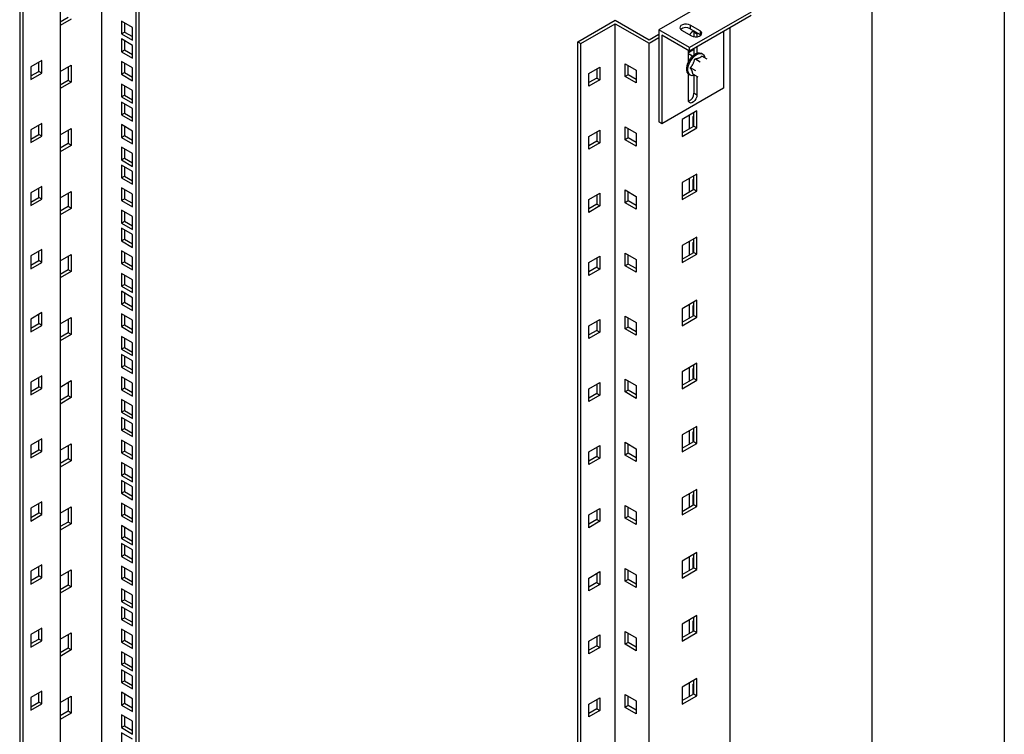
# Model space of a CAD drawing. Header units: millimetres. Extents: x 0 to 3353, y 0 to 2591.
# Tile 4 of 5: x 2786 to 3353, y 1746 to 2157. Entities that reach past the tile are written whole.
import ezdxf

# ---------------------------------------------------------------- set-up
doc = ezdxf.new("R2010")
doc.units = ezdxf.units.MM
doc.header["$LTSCALE"] = 12
doc.layers.add('TEXT', color=140, linetype='Continuous', lineweight=25)

msp = doc.modelspace()

# ---------------------------------------------------------------- linework, layer by layer
at = {"color": 7, "linetype": 'Continuous'}
msp.add_line((3352.83, 2590.83), (3352.83, 0.03), dxfattribs=at)
for p, q in [((2833.46, 2377.36), (2833.46, 842.27)), ((2853.26, 2365.93), (2853.26, 830.84)), ((2855.03, 2366.95), (2855.03, 831.86)), ((2809.77, 2341.24), (2809.77, 806.14)), ((2786.44, 2329.81), (2786.44, 794.71)), ((2788.2, 2328.79), (2788.2, 793.69)), ((3189.49, 2171.83), (3154.13, 2151.42)), ((2814.37, 2158.51), (2809.77, 2155.85)), ((3207.17, 2161.63), (3171.81, 2141.22)), ((3207.17, 2159.59), (3171.81, 2139.18)), ((2816.14, 2157.49), (2809.77, 2153.81)), ((2844.95, 2156.43), (2844.95, 2149.08)), ((2851.31, 2152.75), (2844.95, 2156.43)), ((2846.72, 2155.41), (2846.72, 2150.1)), ((2851.31, 2145.41), (2851.31, 2152.75)), ((3107.46, 2144.48), (3129.03, 2156.93)), ((3109.23, 2143.46), (3129.03, 2154.89)), ((3129.03, 2156.93), (3148.48, 2145.71)), ((3129.03, 2154.89), (3148.48, 2143.67)), ((3129.03, 619.79), (3129.03, 2154.89)), ((3177.82, 2150.81), (3172.16, 2154.08)), ((3172.16, 2154.08), (3172.16, 2152.03)), ((3195.14, 635.51), (3195.14, 2152.65)), ((2844.95, 2149.08), (2846.72, 2150.1)), ((2844.95, 2149.08), (2851.31, 2145.41)), ((2846.72, 2150.1), (2851.31, 2147.45)), ((3148.48, 2145.71), (3154.13, 2148.97)), ((3148.48, 2143.67), (3154.13, 2146.93)), ((3171.81, 2141.22), (3154.13, 2151.42)), ((3154.13, 2151.42), (3154.13, 2098.35)), ((3171.81, 2139.18), (3155.9, 2148.36)), ((3155.9, 2148.36), (3155.9, 2097.33)), ((3167.21, 2151.22), (3172.87, 2147.95)), ((3172.16, 2152.03), (3177.82, 2148.77)), ((3174.2, 2150.67), (3174.29, 2149.99)), ((3176.05, 2148.97), (3174.29, 2149.99)), ((3174.29, 2149.99), (3174.29, 2147.46)), ((3176.05, 2148.97), (3176.05, 2147.4)), ((3177.82, 2150.81), (3177.82, 2148.77)), ((3177.82, 2148.77), (3178.37, 2148.36)), ((3191.26, 2150.4), (3191.26, 2117.74)), ((2844.95, 2146.1), (2844.95, 2138.75)), ((2851.31, 2142.43), (2844.95, 2146.1)), ((2846.72, 2145.08), (2846.72, 2139.77)), ((2851.31, 2135.08), (2851.31, 2142.43)), ((3107.46, 2144.48), (3109.23, 2143.46)), ((3107.46, 609.39), (3107.46, 2144.48)), ((3109.23, 608.36), (3109.23, 2143.46)), ((3148.48, 608.57), (3148.48, 2143.67)), ((3171.81, 2139.18), (3171.81, 2141.22)), ((3176.05, 2141.63), (3176.05, 2137.93)), ((2844.95, 2138.75), (2846.72, 2139.77)), ((2844.95, 2138.75), (2851.31, 2135.08)), ((2846.72, 2139.77), (2851.31, 2137.12)), ((3174.29, 2139.96), (3171.1, 2138.13)), ((3171.1, 2132.9), (3171.1, 2139.58)), ((3173.4, 2136.18), (3171.46, 2137.3)), ((3174.29, 2140.6), (3174.29, 2136.95)), ((3179.27, 2137.41), (3178.56, 2137.82)), ((3181.91, 2134.44), (3178.84, 2136.21)), ((3180.39, 2136.07), (3180.64, 2135.17)), ((2799.16, 2133.81), (2792.8, 2130.14)), ((2792.8, 2130.14), (2792.8, 2122.79)), ((2797.4, 2127.48), (2797.4, 2132.79)), ((2799.16, 2126.46), (2799.16, 2133.81)), ((2809.77, 2127.32), (2816.14, 2130.99)), ((2814.37, 2129.97), (2814.37, 2122.21)), ((2816.14, 2130.99), (2816.14, 2121.19)), ((2844.95, 2133.12), (2844.95, 2125.77)), ((2851.31, 2129.44), (2844.95, 2133.12)), ((2846.72, 2132.1), (2846.72, 2126.79)), ((3113.83, 2126.29), (3120.19, 2129.96)), ((3120.19, 2129.96), (3120.19, 2122.61)), ((3134.69, 2124.46), (3134.69, 2131.8)), ((3134.69, 2131.8), (3141.05, 2128.13)), ((3136.45, 2125.48), (3136.45, 2130.78)), ((3177.88, 2132.84), (3174.8, 2134.62)), ((2792.8, 2124.83), (2797.4, 2127.48)), ((2792.8, 2122.79), (2799.16, 2126.46)), ((2799.16, 2126.46), (2797.4, 2127.48)), ((2844.95, 2125.77), (2846.72, 2126.79)), ((2844.95, 2125.77), (2851.31, 2122.09)), ((2846.72, 2126.79), (2851.31, 2124.13)), ((2851.31, 2122.09), (2851.31, 2129.44)), ((3113.83, 2118.94), (3113.83, 2126.29)), ((3118.42, 2128.94), (3118.42, 2123.63)), ((3136.45, 2125.48), (3134.69, 2124.46)), ((3141.05, 2120.78), (3134.69, 2124.46)), ((3141.05, 2122.82), (3136.45, 2125.48)), ((3141.05, 2128.13), (3141.05, 2120.78)), ((3171.1, 2111), (3171.1, 2126.04)), ((3171.56, 2125.7), (3172.27, 2125.29)), ((3175.31, 2127.69), (3172.24, 2129.47)), ((3176.78, 2124.14), (3173.7, 2125.91)), ((3174.29, 2125.04), (3174.29, 2114.88)), ((3176.05, 2124.56), (3176.05, 2113.86)), ((2814.37, 2122.21), (2809.77, 2119.56)), ((2816.14, 2121.19), (2809.77, 2117.52)), ((2816.14, 2121.19), (2814.37, 2122.21)), ((2844.95, 2120.13), (2844.95, 2112.78)), ((2851.31, 2116.46), (2844.95, 2120.13)), ((2846.72, 2119.11), (2846.72, 2113.8)), ((3118.42, 2123.63), (3113.83, 2120.98)), ((3120.19, 2122.61), (3113.83, 2118.94)), ((3118.42, 2123.63), (3120.19, 2122.61)), ((2844.95, 2112.78), (2846.72, 2113.8)), ((2844.95, 2112.78), (2851.31, 2109.11)), ((2846.72, 2113.8), (2851.31, 2111.15)), ((2851.31, 2109.11), (2851.31, 2116.46)), ((3191.26, 2117.74), (3155.9, 2097.33)), ((3176.05, 2113.86), (3174.29, 2114.88)), ((2844.95, 2109.8), (2844.95, 2102.45)), ((2851.31, 2106.13), (2844.95, 2109.8)), ((2846.72, 2108.78), (2846.72, 2103.48)), ((2844.95, 2102.45), (2846.72, 2103.48)), ((2844.95, 2102.45), (2851.31, 2098.78)), ((2846.72, 2103.48), (2851.31, 2100.82)), ((2851.31, 2098.78), (2851.31, 2106.13)), ((3176.05, 2104.69), (3167.57, 2099.79)), ((3171.81, 2094.48), (3171.81, 2102.24)), ((3174.29, 2101.2), (3173.75, 2101.51)), ((3173.75, 2101.51), (3173.75, 2095.61)), ((3174.29, 2095.91), (3174.29, 2103.67)), ((3176.05, 2094.89), (3176.05, 2104.69)), ((2799.16, 2097.52), (2792.8, 2093.84)), ((2797.4, 2091.19), (2797.4, 2096.5)), ((2799.16, 2090.17), (2799.16, 2097.52)), ((2844.95, 2096.82), (2844.95, 2089.47)), ((2851.31, 2093.15), (2844.95, 2096.82)), ((2846.72, 2095.8), (2846.72, 2090.49)), ((3155.9, 2097.33), (3154.13, 2098.35)), ((3167.57, 2099.79), (3167.57, 2089.99)), ((3167.57, 2092.03), (3174.29, 2095.91)), ((3174.29, 2095.91), (3176.05, 2094.89)), ((2792.8, 2093.84), (2792.8, 2086.49)), ((2792.8, 2088.53), (2797.4, 2091.19)), ((2792.8, 2086.49), (2799.16, 2090.17)), ((2799.16, 2090.17), (2797.4, 2091.19)), ((2809.77, 2091.02), (2816.14, 2094.69)), ((2814.37, 2093.67), (2814.37, 2085.92)), ((2816.14, 2094.69), (2816.14, 2084.9)), ((2844.95, 2089.47), (2846.72, 2090.49)), ((2846.72, 2090.49), (2851.31, 2087.84)), ((2851.31, 2085.8), (2851.31, 2093.15)), ((3113.83, 2089.99), (3120.19, 2093.67)), ((3113.83, 2082.65), (3113.83, 2089.99)), ((3118.42, 2092.65), (3118.42, 2087.34)), ((3120.19, 2093.67), (3120.19, 2086.32)), ((3134.69, 2088.16), (3134.69, 2095.51)), ((3134.69, 2095.51), (3141.05, 2091.84)), ((3136.45, 2089.18), (3136.45, 2094.49)), ((3141.05, 2091.84), (3141.05, 2084.49)), ((3167.57, 2089.99), (3176.05, 2094.89)), ((2814.37, 2085.92), (2809.77, 2083.26)), ((2816.14, 2084.9), (2809.77, 2081.22)), ((2816.14, 2084.9), (2814.37, 2085.92)), ((2844.95, 2089.47), (2851.31, 2085.8)), ((3118.42, 2087.34), (3113.83, 2084.69)), ((3120.19, 2086.32), (3113.83, 2082.65)), ((3118.42, 2087.34), (3120.19, 2086.32)), ((3136.45, 2089.18), (3134.69, 2088.16)), ((3141.05, 2084.49), (3134.69, 2088.16)), ((3141.05, 2086.53), (3136.45, 2089.18)), ((2844.95, 2083.84), (2844.95, 2076.49)), ((2851.31, 2080.16), (2844.95, 2083.84)), ((2846.72, 2082.82), (2846.72, 2077.51)), ((2851.31, 2072.81), (2851.31, 2080.16)), ((2844.95, 2076.49), (2846.72, 2077.51)), ((2844.95, 2076.49), (2851.31, 2072.81)), ((2844.95, 2073.51), (2844.95, 2066.16)), ((2851.31, 2069.83), (2844.95, 2073.51)), ((2846.72, 2077.51), (2851.31, 2074.86)), ((2846.72, 2072.49), (2846.72, 2067.18)), ((2851.31, 2062.49), (2851.31, 2069.83)), ((3176.05, 2068.39), (3167.57, 2063.5)), ((3174.29, 2059.62), (3174.29, 2067.37)), ((3176.05, 2058.6), (3176.05, 2068.39)), ((2844.95, 2066.16), (2846.72, 2067.18)), ((2844.95, 2066.16), (2851.31, 2062.49)), ((2846.72, 2067.18), (2851.31, 2064.53)), ((3167.57, 2063.5), (3167.57, 2053.7)), ((3171.81, 2058.19), (3171.81, 2065.95)), ((3174.29, 2064.9), (3173.75, 2065.21)), ((3173.75, 2065.21), (3173.75, 2059.31)), ((2799.16, 2061.22), (2792.8, 2057.55)), ((2792.8, 2057.55), (2792.8, 2050.2)), ((2797.4, 2054.89), (2797.4, 2060.2)), ((2799.16, 2053.87), (2799.16, 2061.22)), ((2809.77, 2054.73), (2816.14, 2058.4)), ((2814.37, 2057.38), (2814.37, 2049.62)), ((2816.14, 2058.4), (2816.14, 2048.6)), ((2844.95, 2060.53), (2844.95, 2053.18)), ((2851.31, 2056.85), (2844.95, 2060.53)), ((2846.72, 2059.5), (2846.72, 2054.2)), ((2851.31, 2049.5), (2851.31, 2056.85)), ((3113.83, 2053.7), (3120.19, 2057.37)), ((3118.42, 2056.35), (3118.42, 2051.04)), ((3120.19, 2057.37), (3120.19, 2050.02)), ((3134.69, 2051.86), (3134.69, 2059.21)), ((3134.69, 2059.21), (3141.05, 2055.54)), ((3136.45, 2052.89), (3136.45, 2058.19)), ((3167.57, 2055.74), (3174.29, 2059.62)), ((3167.57, 2053.7), (3176.05, 2058.6)), ((3174.29, 2059.62), (3176.05, 2058.6)), ((2792.8, 2052.24), (2797.4, 2054.89)), ((2792.8, 2050.2), (2799.16, 2053.87)), ((2799.16, 2053.87), (2797.4, 2054.89)), ((2844.95, 2053.18), (2846.72, 2054.2)), ((2844.95, 2053.18), (2851.31, 2049.5)), ((2846.72, 2054.2), (2851.31, 2051.54)), ((3113.83, 2046.35), (3113.83, 2053.7)), ((3118.42, 2051.04), (3113.83, 2048.39)), ((3118.42, 2051.04), (3120.19, 2050.02)), ((3136.45, 2052.89), (3134.69, 2051.86)), ((3141.05, 2048.19), (3134.69, 2051.86)), ((3141.05, 2050.23), (3136.45, 2052.89)), ((3141.05, 2055.54), (3141.05, 2048.19)), ((2814.37, 2049.62), (2809.77, 2046.97)), ((2816.14, 2048.6), (2809.77, 2044.93)), ((2816.14, 2048.6), (2814.37, 2049.62)), ((2844.95, 2047.54), (2844.95, 2040.19)), ((2851.31, 2043.87), (2844.95, 2047.54)), ((2846.72, 2046.52), (2846.72, 2041.21)), ((3120.19, 2050.02), (3113.83, 2046.35)), ((2844.95, 2040.19), (2846.72, 2041.21)), ((2844.95, 2040.19), (2851.31, 2036.52)), ((2846.72, 2041.21), (2851.31, 2038.56)), ((2851.31, 2036.52), (2851.31, 2043.87)), ((2844.95, 2037.21), (2844.95, 2029.86)), ((2851.31, 2033.54), (2844.95, 2037.21)), ((2846.72, 2036.19), (2846.72, 2030.88)), ((2851.31, 2026.19), (2851.31, 2033.54)), ((2844.95, 2029.86), (2846.72, 2030.88)), ((2844.95, 2029.86), (2851.31, 2026.19)), ((2846.72, 2030.88), (2851.31, 2028.23)), ((3176.05, 2032.1), (3167.57, 2027.2)), ((3171.81, 2021.89), (3171.81, 2029.65)), ((3174.29, 2028.61), (3173.75, 2028.92)), ((3173.75, 2028.92), (3173.75, 2023.02)), ((3174.29, 2023.32), (3174.29, 2031.08)), ((3176.05, 2022.3), (3176.05, 2032.1)), ((2799.16, 2024.93), (2792.8, 2021.25)), ((2797.4, 2018.6), (2797.4, 2023.91)), ((2799.16, 2017.58), (2799.16, 2024.93)), ((2809.77, 2018.43), (2816.14, 2022.1)), ((2816.14, 2022.1), (2816.14, 2012.31)), ((2844.95, 2024.23), (2844.95, 2016.88)), ((2851.31, 2020.56), (2844.95, 2024.23)), ((2846.72, 2023.21), (2846.72, 2017.9)), ((3134.69, 2015.57), (3134.69, 2022.92)), ((3134.69, 2022.92), (3141.05, 2019.24)), ((3167.57, 2027.2), (3167.57, 2017.4)), ((3167.57, 2019.44), (3174.29, 2023.32)), ((3167.57, 2017.4), (3176.05, 2022.3)), ((3174.29, 2023.32), (3176.05, 2022.3)), ((2792.8, 2021.25), (2792.8, 2013.9)), ((2792.8, 2015.94), (2797.4, 2018.6)), ((2792.8, 2013.9), (2799.16, 2017.58)), ((2799.16, 2017.58), (2797.4, 2018.6)), ((2814.37, 2021.08), (2814.37, 2013.33)), ((2844.95, 2016.88), (2846.72, 2017.9)), ((2844.95, 2016.88), (2851.31, 2013.21)), ((2846.72, 2017.9), (2851.31, 2015.25)), ((2851.31, 2013.21), (2851.31, 2020.56)), ((3113.83, 2017.4), (3120.19, 2021.08)), ((3113.83, 2010.05), (3113.83, 2017.4)), ((3118.42, 2020.06), (3118.42, 2014.75)), ((3120.19, 2021.08), (3120.19, 2013.73)), ((3136.45, 2016.59), (3134.69, 2015.57)), ((3136.45, 2016.59), (3136.45, 2021.9)), ((3141.05, 2013.94), (3136.45, 2016.59)), ((3141.05, 2019.24), (3141.05, 2011.9)), ((2814.37, 2013.33), (2809.77, 2010.67)), ((2816.14, 2012.31), (2809.77, 2008.63)), ((2816.14, 2012.31), (2814.37, 2013.33)), ((2844.95, 2011.25), (2844.95, 2003.9)), ((2851.31, 2007.57), (2844.95, 2011.25)), ((3118.42, 2014.75), (3113.83, 2012.1)), ((3120.19, 2013.73), (3113.83, 2010.05)), ((3118.42, 2014.75), (3120.19, 2013.73)), ((3141.05, 2011.9), (3134.69, 2015.57)), ((2846.72, 2010.23), (2846.72, 2004.92)), ((2851.31, 2000.22), (2851.31, 2007.57)), ((2844.95, 2003.9), (2846.72, 2004.92)), ((2844.95, 2003.9), (2851.31, 2000.22)), ((2844.95, 2000.92), (2844.95, 1993.57)), ((2851.31, 1997.24), (2844.95, 2000.92)), ((2846.72, 2004.92), (2851.31, 2002.27)), ((2846.72, 1999.9), (2846.72, 1994.59)), ((2844.95, 1993.57), (2846.72, 1994.59)), ((2846.72, 1994.59), (2851.31, 1991.94)), ((2851.31, 1989.9), (2851.31, 1997.24)), ((3176.05, 1995.8), (3167.57, 1990.91)), ((3174.29, 1987.03), (3174.29, 1994.78)), ((3176.05, 1986.01), (3176.05, 1995.8)), ((2799.16, 1988.63), (2792.8, 1984.96)), ((2799.16, 1981.28), (2799.16, 1988.63)), ((2844.95, 1993.57), (2851.31, 1989.9)), ((3167.57, 1990.91), (3167.57, 1981.11)), ((3171.81, 1985.6), (3171.81, 1993.35)), ((3174.29, 1992.31), (3173.75, 1992.62)), ((3173.75, 1992.62), (3173.75, 1986.72)), ((2792.8, 1984.96), (2792.8, 1977.61)), ((2797.4, 1982.3), (2797.4, 1987.61)), ((2809.77, 1982.13), (2816.14, 1985.81)), ((2814.37, 1984.79), (2814.37, 1977.03)), ((2816.14, 1985.81), (2816.14, 1976.01)), ((2844.95, 1987.93), (2844.95, 1980.59)), ((2851.31, 1984.26), (2844.95, 1987.93)), ((2846.72, 1986.91), (2846.72, 1981.61)), ((2851.31, 1976.91), (2851.31, 1984.26)), ((3113.83, 1981.11), (3120.19, 1984.78)), ((3118.42, 1983.76), (3118.42, 1978.45)), ((3120.19, 1984.78), (3120.19, 1977.43)), ((3134.69, 1979.27), (3134.69, 1986.62)), ((3134.69, 1986.62), (3141.05, 1982.95)), ((3136.45, 1980.29), (3136.45, 1985.6)), ((3141.05, 1982.95), (3141.05, 1975.6)), ((3167.57, 1983.15), (3174.29, 1987.03)), ((3167.57, 1981.11), (3176.05, 1986.01)), ((3174.29, 1987.03), (3176.05, 1986.01)), ((2792.8, 1979.65), (2797.4, 1982.3)), ((2792.8, 1977.61), (2799.16, 1981.28)), ((2799.16, 1981.28), (2797.4, 1982.3)), ((2814.37, 1977.03), (2809.77, 1974.38)), ((2816.14, 1976.01), (2814.37, 1977.03)), ((2844.95, 1980.59), (2846.72, 1981.61)), ((2844.95, 1980.59), (2851.31, 1976.91)), ((2846.72, 1981.61), (2851.31, 1978.95)), ((3113.83, 1973.76), (3113.83, 1981.11)), ((3118.42, 1978.45), (3113.83, 1975.8)), ((3120.19, 1977.43), (3113.83, 1973.76)), ((3118.42, 1978.45), (3120.19, 1977.43)), ((3136.45, 1980.29), (3134.69, 1979.27)), ((3141.05, 1975.6), (3134.69, 1979.27)), ((3141.05, 1977.64), (3136.45, 1980.29)), ((2816.14, 1976.01), (2809.77, 1972.34)), ((2844.95, 1974.95), (2844.95, 1967.6)), ((2851.31, 1971.28), (2844.95, 1974.95)), ((2846.72, 1973.93), (2846.72, 1968.62)), ((2851.31, 1963.93), (2851.31, 1971.28)), ((2844.95, 1967.6), (2846.72, 1968.62)), ((2844.95, 1967.6), (2851.31, 1963.93)), ((2846.72, 1968.62), (2851.31, 1965.97)), ((2844.95, 1964.62), (2844.95, 1957.27)), ((2851.31, 1960.95), (2844.95, 1964.62)), ((2846.72, 1963.6), (2846.72, 1958.29)), ((2851.31, 1953.6), (2851.31, 1960.95)), ((2844.95, 1957.27), (2846.72, 1958.29)), ((2844.95, 1957.27), (2851.31, 1953.6)), ((2846.72, 1958.29), (2851.31, 1955.64)), ((3176.05, 1959.51), (3167.57, 1954.61)), ((3167.57, 1954.61), (3167.57, 1944.81)), ((3171.81, 1949.3), (3171.81, 1957.06)), ((3174.29, 1956.02), (3173.75, 1956.32)), ((3173.75, 1956.32), (3173.75, 1950.42)), ((3174.29, 1950.73), (3174.29, 1958.49)), ((3176.05, 1949.71), (3176.05, 1959.51)), ((2799.16, 1952.34), (2792.8, 1948.66)), ((2792.8, 1948.66), (2792.8, 1941.31)), ((2797.4, 1946.01), (2797.4, 1951.31)), ((2799.16, 1944.99), (2799.16, 1952.34)), ((2809.77, 1945.84), (2816.14, 1949.51)), ((2814.37, 1948.49), (2814.37, 1940.74)), ((2816.14, 1949.51), (2816.14, 1939.71)), ((2844.95, 1951.64), (2844.95, 1944.29)), ((2851.31, 1947.97), (2844.95, 1951.64)), ((2846.72, 1950.62), (2846.72, 1945.31)), ((3113.83, 1944.81), (3120.19, 1948.49)), ((3120.19, 1948.49), (3120.19, 1941.14)), ((3134.69, 1942.98), (3134.69, 1950.33)), ((3134.69, 1950.33), (3141.05, 1946.65)), ((3136.45, 1944), (3136.45, 1949.31)), ((3167.57, 1946.85), (3174.29, 1950.73)), ((3167.57, 1944.81), (3176.05, 1949.71)), ((3174.29, 1950.73), (3176.05, 1949.71)), ((2792.8, 1943.35), (2797.4, 1946.01)), ((2792.8, 1941.31), (2799.16, 1944.99)), ((2799.16, 1944.99), (2797.4, 1946.01)), ((2844.95, 1944.29), (2846.72, 1945.31)), ((2844.95, 1944.29), (2851.31, 1940.62)), ((2846.72, 1945.31), (2851.31, 1942.66)), ((2851.31, 1940.62), (2851.31, 1947.97)), ((3113.83, 1937.46), (3113.83, 1944.81)), ((3118.42, 1947.47), (3118.42, 1942.16)), ((3136.45, 1944), (3134.69, 1942.98)), ((3141.05, 1939.31), (3134.69, 1942.98)), ((3141.05, 1941.35), (3136.45, 1944)), ((3141.05, 1946.65), (3141.05, 1939.31)), ((2814.37, 1940.74), (2809.77, 1938.08)), ((2816.14, 1939.71), (2809.77, 1936.04)), ((2816.14, 1939.71), (2814.37, 1940.74)), ((2844.95, 1938.66), (2844.95, 1931.31)), ((2851.31, 1934.98), (2844.95, 1938.66)), ((2846.72, 1937.64), (2846.72, 1932.33)), ((3118.42, 1942.16), (3113.83, 1939.51)), ((3120.19, 1941.14), (3113.83, 1937.46)), ((3118.42, 1942.16), (3120.19, 1941.14)), ((2844.95, 1931.31), (2846.72, 1932.33)), ((2846.72, 1932.33), (2851.31, 1929.68)), ((2851.31, 1927.63), (2851.31, 1934.98)), ((2844.95, 1931.31), (2851.31, 1927.63)), ((2844.95, 1928.33), (2844.95, 1920.98)), ((2851.31, 1924.65), (2844.95, 1928.33)), ((2846.72, 1927.31), (2846.72, 1922)), ((2844.95, 1920.98), (2846.72, 1922)), ((2844.95, 1920.98), (2851.31, 1917.3)), ((2846.72, 1922), (2851.31, 1919.35)), ((2851.31, 1917.3), (2851.31, 1924.65)), ((3176.05, 1923.21), (3167.57, 1918.32)), ((3171.81, 1913.01), (3171.81, 1920.76)), ((3174.29, 1914.44), (3174.29, 1922.19)), ((3176.05, 1913.42), (3176.05, 1923.21)), ((2799.16, 1916.04), (2792.8, 1912.37)), ((2797.4, 1909.71), (2797.4, 1915.02)), ((2799.16, 1908.69), (2799.16, 1916.04)), ((2844.95, 1915.34), (2844.95, 1908)), ((2851.31, 1911.67), (2844.95, 1915.34)), ((3167.57, 1918.32), (3167.57, 1908.52)), ((3167.57, 1910.56), (3174.29, 1914.44)), ((3174.29, 1919.72), (3173.75, 1920.03)), ((3173.75, 1920.03), (3173.75, 1914.13)), ((3174.29, 1914.44), (3176.05, 1913.42)), ((2792.8, 1912.37), (2792.8, 1905.02)), ((2792.8, 1907.06), (2797.4, 1909.71)), ((2799.16, 1908.69), (2797.4, 1909.71)), ((2809.77, 1909.54), (2816.14, 1913.22)), ((2814.37, 1912.2), (2814.37, 1904.44)), ((2816.14, 1913.22), (2816.14, 1903.42)), ((2844.95, 1908), (2846.72, 1909.02)), ((2846.72, 1914.32), (2846.72, 1909.02)), ((2846.72, 1909.02), (2851.31, 1906.36)), ((2851.31, 1904.32), (2851.31, 1911.67)), ((3113.83, 1908.52), (3120.19, 1912.19)), ((3118.42, 1911.17), (3118.42, 1905.86)), ((3120.19, 1912.19), (3120.19, 1904.84)), ((3134.69, 1906.68), (3134.69, 1914.03)), ((3134.69, 1914.03), (3141.05, 1910.36)), ((3136.45, 1907.7), (3136.45, 1913.01)), ((3141.05, 1910.36), (3141.05, 1903.01)), ((3167.57, 1908.52), (3176.05, 1913.42)), ((2792.8, 1905.02), (2799.16, 1908.69)), ((2814.37, 1904.44), (2809.77, 1901.79)), ((2816.14, 1903.42), (2809.77, 1899.75)), ((2816.14, 1903.42), (2814.37, 1904.44)), ((2844.95, 1908), (2851.31, 1904.32)), ((3113.83, 1901.17), (3113.83, 1908.52)), ((3118.42, 1905.86), (3113.83, 1903.21)), ((3120.19, 1904.84), (3113.83, 1901.17)), ((3118.42, 1905.86), (3120.19, 1904.84)), ((3136.45, 1907.7), (3134.69, 1906.68)), ((3141.05, 1903.01), (3134.69, 1906.68)), ((3141.05, 1905.05), (3136.45, 1907.7)), ((2844.95, 1902.36), (2844.95, 1895.01)), ((2851.31, 1898.69), (2844.95, 1902.36)), ((2846.72, 1901.34), (2846.72, 1896.03)), ((2851.31, 1891.34), (2851.31, 1898.69)), ((2844.95, 1895.01), (2846.72, 1896.03)), ((2844.95, 1895.01), (2851.31, 1891.34)), ((2844.95, 1892.03), (2844.95, 1884.68)), ((2851.31, 1888.36), (2844.95, 1892.03)), ((2846.72, 1896.03), (2851.31, 1893.38)), ((2846.72, 1891.01), (2846.72, 1885.7)), ((2851.31, 1881.01), (2851.31, 1888.36)), ((3176.05, 1886.92), (3167.57, 1882.02)), ((3176.05, 1877.12), (3176.05, 1886.92)), ((2844.95, 1884.68), (2846.72, 1885.7)), ((2844.95, 1884.68), (2851.31, 1881.01)), ((2846.72, 1885.7), (2851.31, 1883.05)), ((3167.57, 1882.02), (3167.57, 1872.22)), ((3171.81, 1876.71), (3171.81, 1884.47)), ((3174.29, 1883.43), (3173.75, 1883.73)), ((3173.75, 1883.73), (3173.75, 1877.83)), ((3174.29, 1878.14), (3174.29, 1885.9)), ((2799.16, 1879.74), (2792.8, 1876.07)), ((2792.8, 1876.07), (2792.8, 1868.72)), ((2797.4, 1873.42), (2797.4, 1878.72)), ((2799.16, 1872.4), (2799.16, 1879.74)), ((2809.77, 1873.25), (2816.14, 1876.92)), ((2814.37, 1875.9), (2814.37, 1868.14)), ((2816.14, 1876.92), (2816.14, 1867.12)), ((2844.95, 1879.05), (2844.95, 1871.7)), ((2851.31, 1875.38), (2844.95, 1879.05)), ((2846.72, 1878.03), (2846.72, 1872.72)), ((2851.31, 1868.03), (2851.31, 1875.38)), ((3113.83, 1872.22), (3120.19, 1875.9)), ((3118.42, 1874.88), (3118.42, 1869.57)), ((3120.19, 1875.9), (3120.19, 1868.55)), ((3134.69, 1870.39), (3134.69, 1877.74)), ((3134.69, 1877.74), (3141.05, 1874.06)), ((3136.45, 1871.41), (3136.45, 1876.72)), ((3167.57, 1874.26), (3174.29, 1878.14)), ((3167.57, 1872.22), (3176.05, 1877.12)), ((3174.29, 1878.14), (3176.05, 1877.12)), ((2792.8, 1870.76), (2797.4, 1873.42)), ((2792.8, 1868.72), (2799.16, 1872.4)), ((2799.16, 1872.4), (2797.4, 1873.42)), ((2844.95, 1871.7), (2846.72, 1872.72)), ((2844.95, 1871.7), (2851.31, 1868.03)), ((2846.72, 1872.72), (2851.31, 1870.07)), ((3113.83, 1864.87), (3113.83, 1872.22)), ((3118.42, 1869.57), (3113.83, 1866.91)), ((3118.42, 1869.57), (3120.19, 1868.55)), ((3136.45, 1871.41), (3134.69, 1870.39)), ((3141.05, 1866.71), (3134.69, 1870.39)), ((3141.05, 1868.76), (3136.45, 1871.41)), ((3141.05, 1874.06), (3141.05, 1866.71)), ((2814.37, 1868.14), (2809.77, 1865.49)), ((2816.14, 1867.12), (2809.77, 1863.45)), ((2816.14, 1867.12), (2814.37, 1868.14)), ((2844.95, 1866.07), (2844.95, 1858.72)), ((2851.31, 1862.39), (2844.95, 1866.07)), ((2846.72, 1865.05), (2846.72, 1859.74)), ((3120.19, 1868.55), (3113.83, 1864.87)), ((2844.95, 1858.72), (2846.72, 1859.74)), ((2844.95, 1858.72), (2851.31, 1855.04)), ((2846.72, 1859.74), (2851.31, 1857.08)), ((2851.31, 1855.04), (2851.31, 1862.39)), ((2844.95, 1855.74), (2844.95, 1848.39)), ((2851.31, 1852.06), (2844.95, 1855.74)), ((2846.72, 1854.72), (2846.72, 1849.41)), ((2844.95, 1848.39), (2846.72, 1849.41)), ((2844.95, 1848.39), (2851.31, 1844.71)), ((2846.72, 1849.41), (2851.31, 1846.76)), ((2851.31, 1844.71), (2851.31, 1852.06)), ((3176.05, 1850.62), (3167.57, 1845.72)), ((3171.81, 1840.42), (3171.81, 1848.17)), ((3174.29, 1847.13), (3173.75, 1847.44)), ((3173.75, 1847.44), (3173.75, 1841.54)), ((3174.29, 1841.85), (3174.29, 1849.6)), ((3176.05, 1840.82), (3176.05, 1850.62)), ((2799.16, 1843.45), (2792.8, 1839.78)), ((2797.4, 1837.12), (2797.4, 1842.43)), ((2799.16, 1836.1), (2799.16, 1843.45)), ((2844.95, 1842.75), (2844.95, 1835.41)), ((2851.31, 1839.08), (2844.95, 1842.75)), ((2846.72, 1841.73), (2846.72, 1836.43)), ((3134.69, 1834.09), (3134.69, 1841.44)), ((3134.69, 1841.44), (3141.05, 1837.77)), ((3167.57, 1845.72), (3167.57, 1835.93)), ((3167.57, 1837.97), (3174.29, 1841.85)), ((3167.57, 1835.93), (3176.05, 1840.82)), ((3174.29, 1841.85), (3176.05, 1840.82)), ((2792.8, 1839.78), (2792.8, 1832.43)), ((2792.8, 1834.47), (2797.4, 1837.12)), ((2792.8, 1832.43), (2799.16, 1836.1)), ((2799.16, 1836.1), (2797.4, 1837.12)), ((2809.77, 1836.95), (2816.14, 1840.63)), ((2814.37, 1839.61), (2814.37, 1831.85)), ((2816.14, 1840.63), (2816.14, 1830.83)), ((2844.95, 1835.41), (2846.72, 1836.43)), ((2844.95, 1835.41), (2851.31, 1831.73)), ((2846.72, 1836.43), (2851.31, 1833.77)), ((2851.31, 1831.73), (2851.31, 1839.08)), ((3113.83, 1835.93), (3120.19, 1839.6)), ((3113.83, 1828.58), (3113.83, 1835.93)), ((3118.42, 1838.58), (3118.42, 1833.27)), ((3120.19, 1839.6), (3120.19, 1832.25)), ((3136.45, 1835.11), (3134.69, 1834.09)), ((3136.45, 1835.11), (3136.45, 1840.42)), ((3141.05, 1832.46), (3136.45, 1835.11)), ((3141.05, 1837.77), (3141.05, 1830.42)), ((2814.37, 1831.85), (2809.77, 1829.2)), ((2816.14, 1830.83), (2809.77, 1827.16)), ((2816.14, 1830.83), (2814.37, 1831.85)), ((2844.95, 1829.77), (2844.95, 1822.42)), ((2851.31, 1826.1), (2844.95, 1829.77)), ((3118.42, 1833.27), (3113.83, 1830.62)), ((3120.19, 1832.25), (3113.83, 1828.58)), ((3118.42, 1833.27), (3120.19, 1832.25)), ((3141.05, 1830.42), (3134.69, 1834.09)), ((2846.72, 1828.75), (2846.72, 1823.44)), ((2851.31, 1818.75), (2851.31, 1826.1)), ((2844.95, 1822.42), (2846.72, 1823.44)), ((2844.95, 1822.42), (2851.31, 1818.75)), ((2844.95, 1819.44), (2844.95, 1812.09)), ((2851.31, 1815.77), (2844.95, 1819.44)), ((2846.72, 1823.44), (2851.31, 1820.79)), ((2846.72, 1818.42), (2846.72, 1813.11)), ((2844.95, 1812.09), (2846.72, 1813.11)), ((2846.72, 1813.11), (2851.31, 1810.46)), ((2851.31, 1808.42), (2851.31, 1815.77)), ((3176.05, 1814.33), (3167.57, 1809.43)), ((3174.29, 1805.55), (3174.29, 1813.31)), ((3176.05, 1804.53), (3176.05, 1814.33)), ((2799.16, 1807.15), (2792.8, 1803.48)), ((2799.16, 1799.81), (2799.16, 1807.15)), ((2844.95, 1812.09), (2851.31, 1808.42)), ((3167.57, 1809.43), (3167.57, 1799.63)), ((3171.81, 1804.12), (3171.81, 1811.88)), ((3174.29, 1810.84), (3173.75, 1811.14)), ((3173.75, 1811.14), (3173.75, 1805.24)), ((2792.8, 1803.48), (2792.8, 1796.13)), ((2797.4, 1800.83), (2797.4, 1806.13)), ((2809.77, 1800.66), (2816.14, 1804.33)), ((2814.37, 1803.31), (2814.37, 1795.55)), ((2816.14, 1804.33), (2816.14, 1794.53)), ((2844.95, 1806.46), (2844.95, 1799.11)), ((2851.31, 1802.78), (2844.95, 1806.46)), ((2846.72, 1805.44), (2846.72, 1800.13)), ((2851.31, 1795.44), (2851.31, 1802.78)), ((3113.83, 1799.63), (3120.19, 1803.31)), ((3118.42, 1802.29), (3118.42, 1796.98)), ((3120.19, 1803.31), (3120.19, 1795.96)), ((3134.69, 1797.8), (3134.69, 1805.15)), ((3134.69, 1805.15), (3141.05, 1801.47)), ((3136.45, 1798.82), (3136.45, 1804.13)), ((3141.05, 1801.47), (3141.05, 1794.12)), ((3167.57, 1801.67), (3174.29, 1805.55)), ((3167.57, 1799.63), (3176.05, 1804.53)), ((3174.29, 1805.55), (3176.05, 1804.53)), ((2792.8, 1798.17), (2797.4, 1800.83)), ((2792.8, 1796.13), (2799.16, 1799.81)), ((2799.16, 1799.81), (2797.4, 1800.83)), ((2814.37, 1795.55), (2809.77, 1792.9)), ((2816.14, 1794.53), (2814.37, 1795.55)), ((2844.95, 1799.11), (2846.72, 1800.13)), ((2844.95, 1799.11), (2851.31, 1795.44)), ((2846.72, 1800.13), (2851.31, 1797.48)), ((3113.83, 1792.28), (3113.83, 1799.63)), ((3118.42, 1796.98), (3113.83, 1794.32)), ((3120.19, 1795.96), (3113.83, 1792.28)), ((3118.42, 1796.98), (3120.19, 1795.96)), ((3136.45, 1798.82), (3134.69, 1797.8)), ((3141.05, 1794.12), (3134.69, 1797.8)), ((3141.05, 1796.17), (3136.45, 1798.82)), ((2816.14, 1794.53), (2809.77, 1790.86)), ((2844.95, 1793.48), (2844.95, 1786.13)), ((2851.31, 1789.8), (2844.95, 1793.48)), ((2846.72, 1792.46), (2846.72, 1787.15)), ((2851.31, 1782.45), (2851.31, 1789.8)), ((2844.95, 1786.13), (2846.72, 1787.15)), ((2844.95, 1786.13), (2851.31, 1782.45)), ((2846.72, 1787.15), (2851.31, 1784.49)), ((2844.95, 1783.15), (2844.95, 1775.8)), ((2851.31, 1779.47), (2844.95, 1783.15)), ((2846.72, 1782.13), (2846.72, 1776.82)), ((2851.31, 1772.12), (2851.31, 1779.47)), ((2844.95, 1775.8), (2846.72, 1776.82)), ((2844.95, 1775.8), (2851.31, 1772.12)), ((2846.72, 1776.82), (2851.31, 1774.16)), ((3176.05, 1778.03), (3167.57, 1773.13)), ((3167.57, 1773.13), (3167.57, 1763.34)), ((3171.81, 1767.83), (3171.81, 1775.58)), ((3174.29, 1774.54), (3173.75, 1774.85)), ((3173.75, 1774.85), (3173.75, 1768.95)), ((3174.29, 1769.25), (3174.29, 1777.01)), ((3176.05, 1768.23), (3176.05, 1778.03)), ((2799.16, 1770.86), (2792.8, 1767.19)), ((2792.8, 1767.19), (2792.8, 1759.84)), ((2797.4, 1764.53), (2797.4, 1769.84)), ((2799.16, 1763.51), (2799.16, 1770.86)), ((2809.77, 1764.36), (2816.14, 1768.04)), ((2816.14, 1768.04), (2816.14, 1758.24)), ((2844.95, 1770.16), (2844.95, 1762.81)), ((2851.31, 1766.49), (2844.95, 1770.16)), ((2846.72, 1769.14), (2846.72, 1763.84)), ((3134.69, 1761.5), (3134.69, 1768.85)), ((3134.69, 1768.85), (3141.05, 1765.18)), ((3136.45, 1762.52), (3136.45, 1767.83)), ((3167.57, 1765.38), (3174.29, 1769.25)), ((3167.57, 1763.34), (3176.05, 1768.23)), ((3174.29, 1769.25), (3176.05, 1768.23)), ((2792.8, 1761.88), (2797.4, 1764.53)), ((2792.8, 1759.84), (2799.16, 1763.51)), ((2799.16, 1763.51), (2797.4, 1764.53)), ((2814.37, 1767.02), (2814.37, 1759.26)), ((2844.95, 1762.81), (2846.72, 1763.84)), ((2844.95, 1762.81), (2851.31, 1759.14)), ((2846.72, 1763.84), (2851.31, 1761.18)), ((2851.31, 1759.14), (2851.31, 1766.49)), ((3113.83, 1763.34), (3120.19, 1767.01)), ((3113.83, 1755.99), (3113.83, 1763.34)), ((3118.42, 1765.99), (3118.42, 1760.68)), ((3120.19, 1767.01), (3120.19, 1759.66)), ((3136.45, 1762.52), (3134.69, 1761.5)), ((3141.05, 1757.83), (3134.69, 1761.5)), ((3141.05, 1759.87), (3136.45, 1762.52)), ((3141.05, 1765.18), (3141.05, 1757.83)), ((2814.37, 1759.26), (2809.77, 1756.61)), ((2816.14, 1758.24), (2809.77, 1754.56)), ((2816.14, 1758.24), (2814.37, 1759.26)), ((2844.95, 1757.18), (2844.95, 1749.83)), ((2851.31, 1753.51), (2844.95, 1757.18)), ((2846.72, 1756.16), (2846.72, 1750.85)), ((3118.42, 1760.68), (3113.83, 1758.03)), ((3120.19, 1759.66), (3113.83, 1755.99)), ((3118.42, 1760.68), (3120.19, 1759.66)), ((2844.95, 1749.83), (2846.72, 1750.85)), ((2846.72, 1750.85), (2851.31, 1748.2)), ((2851.31, 1746.16), (2851.31, 1753.51)), ((2844.95, 1749.83), (2851.31, 1746.16)), ((2844.95, 1746.85), (2844.95, 1739.5)), ((2851.31, 1743.18), (2844.95, 1746.85))]:
    msp.add_line(p, q)
at = {"flags": 128}
for points in [[(3172.16, 2154.08), (3171.17, 2154.48), (3169.99, 2154.66), (3168.78, 2154.6), (3167.68, 2154.3), (3166.82, 2153.81), (3166.31, 2153.17), (3166.2, 2152.47), (3166.52, 2151.79), (3167.21, 2151.22)], [(3172.87, 2147.95), (3173.87, 2147.55), (3175.04, 2147.37), (3176.25, 2147.43), (3177.35, 2147.73), (3178.21, 2148.22), (3178.73, 2148.86), (3178.83, 2149.56), (3178.52, 2150.24), (3177.82, 2150.81)], [(3175.9, 2149.88), (3175.9, 2149.86), (3176.05, 2148.97)], [(3171.56, 2125.7), (3170.95, 2126.2), (3170.44, 2127.04), (3170.16, 2128.12), (3170.13, 2129.38), (3170.34, 2130.76), (3170.79, 2132.19), (3171.46, 2133.59), (3172.3, 2134.91), (3173.29, 2136.07), (3174.36, 2137.01), (3175.47, 2137.69), (3176.55, 2138.07), (3177.57, 2138.13), (3178.45, 2137.88), (3178.56, 2137.82)], [(3174.9, 2125.22), (3174.28, 2125.04), (3173.27, 2124.97), (3172.38, 2125.23), (3171.66, 2125.79), (3171.15, 2126.63), (3170.87, 2127.71), (3170.84, 2128.97), (3171.05, 2130.35), (3171.5, 2131.78), (3172.16, 2133.19), (3173.01, 2134.5), (3173.99, 2135.66), (3175.07, 2136.6), (3176.17, 2137.28), (3177.26, 2137.66), (3178.27, 2137.73), (3179.16, 2137.47), (3179.88, 2136.91), (3180.39, 2136.07), (3180.39, 2136.07)], [(3176.05, 2113.86), (3175.9, 2112.8), (3175.47, 2111.69), (3174.82, 2110.67), (3174.01, 2109.86), (3173.15, 2109.37), (3172.34, 2109.24), (3171.68, 2109.5), (3171.25, 2110.11), (3171.1, 2111)]]:
    msp.add_lwpolyline(points, dxfattribs=at)
for centre, radius, start, end in [((3169.71, 2147.82), 4.88, 59.8593, 128.6335), ((3175.51, 2146.77), 4.09, 105.0945, 154.6226), ((3171.38, 2136.18), 1.14, 33.1774, 104.1838), ((3169.41, 2114.87), 4.88, 291.3579, 0.1458)]:
    msp.add_arc(centre, radius, start, end)
for points, knots in [([(3174.8, 2134.62), (3174.91, 2134.63), (3175.11, 2134.67), (3175.4, 2134.73), (3175.68, 2134.79), (3175.96, 2134.86), (3176.22, 2134.93), (3176.46, 2135), (3176.7, 2135.07), (3176.93, 2135.15), (3177.23, 2135.26), (3177.61, 2135.43), (3178.04, 2135.66), (3178.46, 2135.92), (3178.71, 2136.11), (3178.84, 2136.21)], [0, 0, 0, 0, 0.060466, 0.119616, 0.177495, 0.234151, 0.289635, 0.344, 0.397305, 0.44961, 0.50098, 0.617316, 0.738843, 0.866215, 1, 1, 1, 1]), ([(3172.24, 2129.47), (3172.31, 2129.56), (3172.46, 2129.73), (3172.66, 2130), (3172.86, 2130.26), (3173.05, 2130.53), (3173.23, 2130.8), (3173.4, 2131.06), (3173.55, 2131.33), (3173.7, 2131.6), (3173.9, 2131.98), (3174.13, 2132.49), (3174.39, 2133.16), (3174.62, 2133.87), (3174.74, 2134.36), (3174.8, 2134.62)], [0, 0, 0, 0, 0.0604656, 0.1196157, 0.177495, 0.2341512, 0.2896349, 0.3440004, 0.3973051, 0.44961, 0.5009796, 0.6173155, 0.7388428, 0.866215, 1, 1, 1, 1]), ([(3173.7, 2125.91), (3173.7, 2125.97), (3173.69, 2126.08), (3173.66, 2126.26), (3173.62, 2126.43), (3173.58, 2126.61), (3173.54, 2126.78), (3173.49, 2126.96), (3173.43, 2127.14), (3173.36, 2127.32), (3173.26, 2127.58), (3173.1, 2127.94), (3172.86, 2128.42), (3172.57, 2128.93), (3172.35, 2129.28), (3172.24, 2129.47)], [0, 0, 0, 0, 0.060338, 0.119364, 0.177123, 0.23366, 0.289027, 0.343278, 0.396469, 0.448661, 0.499918, 0.616507, 0.738293, 0.865933, 1, 1, 1, 1])]:
    msp.add_open_spline(points, degree=3, knots=knots)
at = {"layer": 'TEXT'}
msp.add_line((3276.6, 2514.6), (3276.6, 76.2), dxfattribs=at)

doc.saveas('drawing.dxf')
